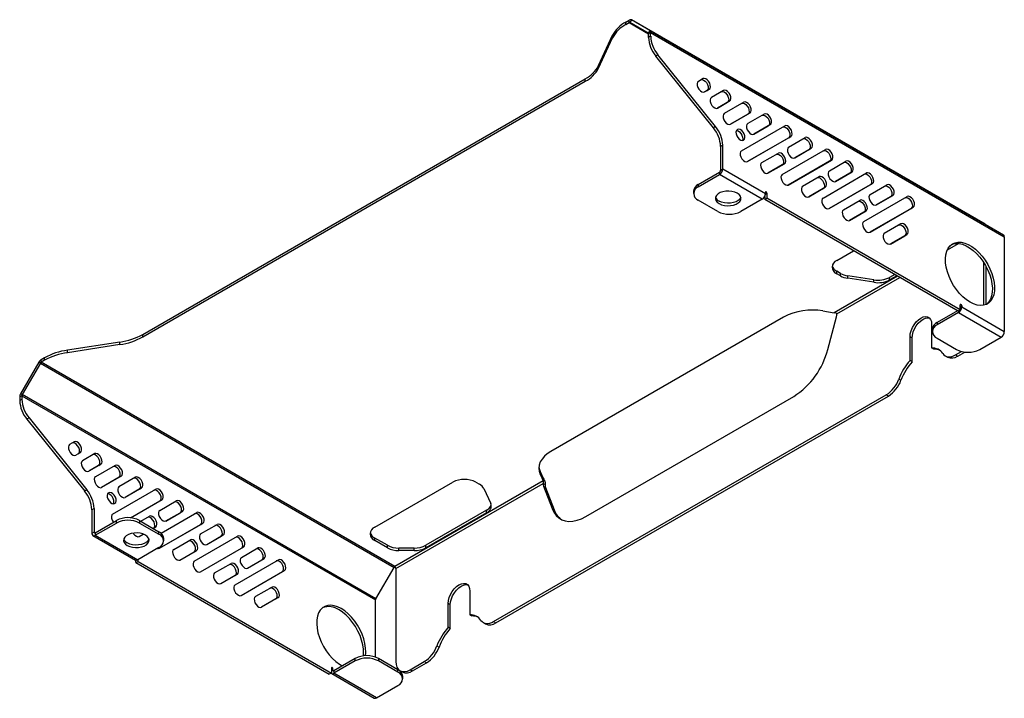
# Model space of a CAD drawing. Header units: millimetres. Extents: x 99 to 996, y 224 to 657.
# Tile 3 of 4: x 755 to 996, y 224 to 391. Entities that reach past the tile are written whole.
import ezdxf

# ---------------------------------------------------------------- set-up
doc = ezdxf.new("R2010")
doc.units = ezdxf.units.MM

msp = doc.modelspace()

# ---------------------------------------------------------------- linework, layer by layer
at = {"color": 7, "linetype": 'Continuous', "lineweight": 25}
for p, q in [((902.99, 389.98), (903.82, 390.46)), ((902.99, 389.36), (902.99, 389.98)), ((902.99, 389.36), (903.82, 389.84)), ((903.82, 389.84), (903.82, 390.46)), ((903.82, 389.84), (908.55, 387.12)), ((904.38, 390.51), (904.01, 389.86)), ((908.47, 387.29), (904.01, 389.86)), ((908.85, 387.94), (904.38, 390.51)), ((991.01, 340.51), (904.38, 390.51)), ((896.31, 379.33), (899.76, 386.74)), ((896.31, 378.71), (899.76, 386.13)), ((899.76, 386.13), (899.76, 386.74)), ((908.85, 387.94), (908.47, 387.29)), ((909.08, 387.42), (908.55, 387.11)), ((908.55, 386.23), (908.55, 387.11)), ((909.08, 386.53), (908.55, 386.23)), ((908.85, 387.94), (995.47, 337.93)), ((909.08, 386.53), (909.08, 387.42)), ((909.08, 387.42), (995.7, 337.42)), ((910.85, 381.98), (910.32, 381.67)), ((924.46, 364.08), (910.32, 381.67)), ((924.99, 364.38), (910.85, 381.98)), ((896.31, 378.71), (896.31, 379.33)), ((784.68, 313.51), (893.08, 376.09)), ((784.68, 312.9), (893.08, 375.48)), ((893.08, 375.48), (893.08, 376.09)), ((921.92, 376.13), (920.78, 375.47)), ((922.27, 372.87), (922.89, 373.22)), ((923.42, 373.53), (922.28, 372.87)), ((922.89, 373.22), (923.42, 373.53)), ((926.92, 373.24), (923.95, 371.52)), ((925.44, 368.92), (927.89, 370.34)), ((928.42, 370.64), (925.45, 368.93)), ((931.92, 370.35), (927.12, 367.58)), ((927.89, 370.34), (928.42, 370.64)), ((928.61, 364.98), (932.89, 367.45)), ((933.42, 367.76), (928.62, 364.98)), ((936.92, 367.47), (932.86, 365.13)), ((932.89, 367.45), (933.42, 367.76)), ((924.99, 364.38), (924.46, 364.08)), ((931.31, 358.46), (941.92, 364.58)), ((938.42, 364.87), (934.36, 362.53)), ((934.36, 362.52), (937.89, 364.56)), ((937.89, 364.56), (938.42, 364.87)), ((930.29, 363.64), (930.36, 363.68)), ((932.81, 355.86), (943.42, 361.98)), ((942.89, 361.68), (943.42, 361.98)), ((926.76, 359.83), (926.23, 359.52)), ((926.23, 353.71), (926.23, 359.52)), ((926.76, 354.02), (926.76, 359.83)), ((931.79, 361.04), (931.86, 361.09)), ((931.79, 361.04), (931.86, 361.09)), ((942.89, 361.68), (932.8, 355.85)), ((942.86, 359.35), (946.92, 361.7)), ((936.31, 355.57), (940.36, 357.91)), ((941.31, 352.68), (951.92, 358.81)), ((947.89, 358.79), (944.35, 356.75)), ((944.36, 356.76), (948.42, 359.1)), ((947.89, 358.79), (948.42, 359.1)), ((941.33, 355.01), (937.8, 352.97)), ((937.81, 352.97), (941.86, 355.31)), ((941.33, 355.01), (941.86, 355.31)), ((952.89, 355.91), (942.8, 350.08)), ((942.81, 350.09), (953.42, 356.21)), ((952.86, 353.58), (956.91, 355.92)), ((952.89, 355.91), (953.42, 356.21)), ((920.75, 350.24), (925.96, 353.25)), ((920.75, 349.63), (925.96, 352.64)), ((925.96, 353.25), (925.96, 352.64)), ((936.39, 346.62), (925.96, 352.64)), ((926.23, 353.71), (926.76, 354.02)), ((926.76, 354.02), (937.19, 348)), ((946.31, 349.8), (950.36, 352.14)), ((951.31, 346.91), (961.91, 353.04)), ((957.88, 353.02), (954.35, 350.98)), ((954.36, 350.98), (958.41, 353.33)), ((957.88, 353.02), (958.41, 353.33)), ((920.75, 350.24), (920.75, 349.63)), ((962.88, 350.13), (952.8, 344.31)), ((952.81, 344.31), (963.41, 350.44)), ((962.86, 347.81), (966.91, 350.15)), ((962.88, 350.13), (963.41, 350.44)), ((919.58, 348.61), (919.58, 348)), ((937.01, 347.32), (937.01, 346.57)), ((937.18, 347.89), (937.54, 348.1)), ((937.19, 348), (937.19, 348.3)), ((937.54, 348.1), (937.54, 346.87)), ((951.33, 349.23), (947.8, 347.2)), ((947.81, 347.2), (951.86, 349.54)), ((951.33, 349.23), (951.86, 349.54)), ((964.36, 345.21), (968.41, 347.55)), ((967.88, 347.25), (968.41, 347.55)), ((925.52, 343.61), (920.75, 346.36)), ((936.39, 346.62), (931.18, 343.61)), ((937.01, 346.57), (937.54, 346.87)), ((984.39, 319.22), (937.01, 346.57)), ((984.92, 319.53), (937.54, 346.87)), ((956.31, 344.03), (960.36, 346.37)), ((961.31, 341.14), (971.91, 347.27)), ((967.88, 347.25), (964.35, 345.21)), ((961.33, 343.46), (957.8, 341.42)), ((957.81, 341.43), (961.86, 343.77)), ((961.33, 343.46), (961.86, 343.77)), ((972.88, 344.36), (962.8, 338.54)), ((962.81, 338.54), (973.41, 344.67)), ((972.88, 344.36), (973.41, 344.67)), ((970.36, 340.6), (966.31, 338.25)), ((991.01, 340.51), (995.47, 337.93)), ((967.8, 335.65), (971.33, 337.69)), ((971.86, 338), (967.81, 335.66)), ((971.33, 337.69), (971.86, 338)), ((981.75, 334.21), (984.48, 335.79)), ((983.31, 335.72), (982.39, 335.19)), ((995.7, 337.42), (995.7, 314.22)), ((954.67, 331.64), (958.77, 334.01)), ((990.71, 320.67), (990.71, 331.02)), ((954.67, 328.37), (954.67, 328.98)), ((955.56, 328.47), (954.67, 328.98)), ((955.56, 327.85), (954.67, 328.37)), ((955.56, 327.85), (955.56, 328.47)), ((968.85, 328.19), (967.61, 327.48)), ((991.24, 320.84), (991.24, 330.12)), ((969.56, 327.78), (954.06, 318.84)), ((954.66, 318.57), (970.09, 327.47)), ((957.36, 327.26), (957.36, 327.87)), ((963.75, 326.88), (957.36, 327.87)), ((963.75, 326.27), (957.36, 327.26)), ((963.75, 326.27), (963.75, 326.88)), ((969.38, 327.88), (967.61, 326.86)), ((967.61, 326.86), (967.61, 327.48)), ((951.27, 319.27), (954.06, 318.84)), ((984.21, 319.32), (979.26, 316.46)), ((984.47, 318.86), (979.26, 315.85)), ((984.92, 319.53), (984.39, 319.22)), ((984.47, 319.27), (984.47, 318.86)), ((984.47, 318.86), (994.9, 312.84)), ((984.92, 319.53), (984.92, 320.75)), ((984.92, 320.34), (985.27, 320.55)), ((984.92, 320.04), (985.27, 320.24)), ((985.27, 320.55), (985.27, 320.24)), ((985.27, 320.24), (995.7, 314.22)), ((941.61, 317.77), (884.64, 284.88)), ((952.46, 309.85), (954.58, 317.81)), ((977.91, 315.99), (977.91, 310.2)), ((979.26, 316.46), (979.26, 315.85)), ((978.09, 314.83), (978.09, 314.22)), ((779.07, 311.64), (766.23, 309.66)), ((779.07, 311.03), (779.07, 311.64)), ((784.68, 312.9), (784.68, 313.51)), ((972.61, 307.14), (972.61, 312.93)), ((973.14, 312.63), (972.61, 312.93)), ((973.14, 306.83), (973.14, 312.63)), ((979.26, 312.59), (984.03, 309.83)), ((989.69, 309.83), (994.9, 312.84)), ((779.07, 311.03), (766.23, 309.04)), ((766.23, 309.04), (766.23, 309.66)), ((978.44, 309.9), (977.91, 310.2)), ((983.74, 308.52), (985.21, 309.36)), ((984.28, 308.21), (986, 309.21)), ((759.23, 306.72), (754.77, 298.99)), ((759.6, 306.5), (755.14, 298.77)), ((759.6, 306.5), (759.23, 306.72)), ((759.6, 306.5), (846.23, 256.49)), ((760.62, 307.79), (759.79, 307.31)), ((759.79, 306.7), (759.79, 307.31)), ((760.62, 307.18), (759.79, 306.7)), ((846.41, 256.69), (759.79, 306.7)), ((760.62, 307.18), (760.62, 307.79)), ((973.14, 306.83), (972.61, 307.14)), ((981.24, 308.27), (981.78, 307.96)), ((983.74, 308.52), (984.28, 308.21)), ((969.86, 302.59), (970.39, 302.28)), ((755.07, 298.51), (754.54, 298.2)), ((754.54, 298.2), (754.54, 297.32)), ((755.07, 297.62), (754.54, 297.32)), ((755.14, 298.77), (754.77, 298.99)), ((755.07, 298.51), (755.07, 297.62)), ((755.07, 298.51), (841.69, 248.51)), ((841.76, 248.77), (755.14, 298.77)), ((870.61, 243.2), (966.78, 298.72)), ((871.14, 242.9), (967.31, 298.42)), ((893.23, 268.95), (944.16, 298.34)), ((967.31, 298.42), (966.78, 298.72)), ((756.83, 293.07), (756.3, 292.76)), ((756.3, 292.76), (770.45, 275.17)), ((756.83, 293.07), (770.98, 275.47)), ((767.91, 287.22), (766.77, 286.56)), ((769.41, 284.62), (768.27, 283.96)), ((768.88, 284.31), (769.41, 284.62)), ((768.88, 284.31), (768.26, 283.95)), ((772.91, 284.33), (769.94, 282.61)), ((773.88, 281.43), (771.43, 280.01)), ((774.41, 281.73), (771.44, 280.02)), ((777.9, 281.44), (773.11, 278.67)), ((773.88, 281.43), (774.41, 281.73)), ((882.05, 279.3), (882.05, 279.92)), ((882.05, 279.92), (882.79, 278.31)), ((778.87, 278.54), (774.6, 276.07)), ((779.4, 278.85), (774.61, 276.07)), ((782.9, 278.56), (778.85, 276.22)), ((778.87, 278.54), (779.4, 278.85)), ((841.53, 266.32), (860.62, 277.35)), ((882.79, 277.69), (846.41, 256.69)), ((866.28, 277.35), (867.18, 276.83)), ((882.05, 279.3), (882.79, 277.69)), ((882.77, 277.5), (883.02, 277.89)), ((882.79, 277.69), (882.79, 278.31)), ((770.98, 275.47), (770.45, 275.17)), ((777.3, 269.55), (787.9, 275.67)), ((783.87, 275.65), (780.34, 273.61)), ((784.4, 275.96), (780.35, 273.62)), ((783.87, 275.65), (784.4, 275.96)), ((846.68, 256.23), (882.73, 277.04)), ((868.21, 275.79), (869.92, 272.1)), ((882.73, 277.04), (883.26, 276.74)), ((882.8, 276.37), (884.93, 270.87)), ((882.8, 276.37), (883.33, 276.07)), ((883.33, 276.07), (885.46, 270.56)), ((776.28, 274.73), (776.35, 274.77)), ((781.68, 268.61), (789.4, 273.07)), ((781.68, 268.61), (788.87, 272.77)), ((788.85, 270.44), (792.9, 272.79)), ((788.87, 272.77), (789.4, 273.07)), ((772.74, 270.92), (772.21, 270.61)), ((772.21, 270.61), (772.21, 264.8)), ((772.74, 270.92), (772.74, 265.11)), ((777.77, 272.13), (777.85, 272.17)), ((777.78, 272.13), (777.85, 272.17)), ((790.35, 267.85), (794.4, 270.19)), ((793.87, 269.88), (794.4, 270.19)), ((868.89, 270.48), (854.02, 261.9)), ((868.89, 269.87), (868.89, 270.48)), ((884.93, 270.87), (885.46, 270.56)), ((773.01, 264.96), (778.22, 267.97)), ((778.22, 267.35), (778.22, 267.97)), ((783.88, 267.97), (783.88, 267.35)), ((783.88, 267.97), (788.65, 265.21)), ((784.22, 267.77), (786.35, 269)), ((789.16, 264.85), (797.9, 269.9)), ((790.34, 267.84), (793.87, 269.88)), ((868.89, 269.87), (854.02, 261.29)), ((773.01, 264.34), (778.22, 267.35)), ((783.88, 267.35), (788.65, 264.6)), ((787.22, 266.04), (787.85, 266.4)), ((787.22, 266.04), (787.32, 266.1)), ((787.32, 266.1), (787.85, 266.4)), ((788.79, 261.17), (798.87, 267)), ((788.8, 261.18), (799.4, 267.3)), ((798.85, 264.67), (802.9, 267.01)), ((798.87, 267), (799.4, 267.3)), ((772.74, 265.11), (772.21, 264.8)), ((772.45, 264.29), (782.88, 258.27)), ((773.01, 264.96), (772.74, 265.11)), ((773.01, 264.96), (773.01, 264.34)), ((773.01, 264.34), (783.44, 258.32)), ((783.79, 264.06), (784.8, 264.64)), ((783.8, 264.06), (784.8, 264.64)), ((788.65, 264.6), (788.65, 265.21)), ((789.82, 262.97), (789.82, 263.58)), ((792.29, 260.89), (796.35, 263.23)), ((797.29, 258), (807.9, 264.13)), ((800.34, 262.07), (803.87, 264.11)), ((800.35, 262.07), (804.4, 264.42)), ((803.87, 264.11), (804.4, 264.42)), ((841.53, 263.06), (841.53, 263.67)), ((844.6, 261.9), (841.53, 263.67)), ((844.6, 261.29), (841.53, 263.06)), ((788.65, 261.33), (783.44, 258.32)), ((793.79, 258.29), (797.85, 260.63)), ((797.32, 260.32), (797.85, 260.63)), ((798.79, 255.4), (809.4, 261.53)), ((798.79, 255.4), (808.87, 261.22)), ((808.85, 258.9), (812.9, 261.24)), ((808.87, 261.22), (809.4, 261.53)), ((844.6, 261.29), (844.6, 261.9)), ((847.43, 260.61), (847.43, 261.22)), ((851.19, 261.22), (847.43, 261.22)), ((851.19, 260.61), (847.43, 260.61)), ((851.19, 260.61), (851.19, 261.22)), ((854.02, 261.29), (854.02, 261.9)), ((783, 257.66), (783, 258.22)), ((783.53, 257.96), (783.53, 258.37)), ((793.79, 258.29), (797.32, 260.32)), ((807.29, 252.23), (817.9, 258.36)), ((810.34, 256.3), (813.87, 258.34)), ((810.35, 256.3), (814.4, 258.64)), ((813.87, 258.34), (814.4, 258.64)), ((783, 257.66), (783.53, 257.96)), ((783, 257.66), (830.37, 230.31)), ((783.53, 257.96), (830.9, 230.61)), ((802.29, 255.12), (806.35, 257.46)), ((808.79, 249.63), (819.4, 255.76)), ((818.87, 255.45), (819.4, 255.76)), ((841.76, 248.77), (846.23, 256.49)), ((846.68, 256.23), (846.68, 233.47)), ((803.78, 252.51), (807.32, 254.55)), ((803.79, 252.52), (807.85, 254.86)), ((807.32, 254.55), (807.85, 254.86)), ((808.78, 249.63), (818.87, 255.45)), ((816.34, 251.68), (812.29, 249.34)), ((817.31, 248.78), (813.78, 246.74)), ((817.84, 249.09), (813.79, 246.75)), ((817.31, 248.78), (817.84, 249.09)), ((841.69, 234.51), (841.69, 248.51)), ((864.78, 250.68), (864.78, 244.89)), ((859.47, 241.83), (859.47, 247.62)), ((860, 247.31), (859.47, 247.62)), ((860, 241.52), (860, 247.31)), ((865.31, 244.58), (864.78, 244.89)), ((860, 241.52), (859.47, 241.83)), ((868.11, 242.96), (868.64, 242.65)), ((870.61, 243.2), (871.14, 242.9)), ((856.73, 237.28), (857.26, 236.97)), ((836.74, 234.19), (831.52, 231.18)), ((836.74, 233.57), (836.74, 234.19)), ((842.39, 234.19), (842.39, 233.57)), ((847.17, 231.43), (842.39, 234.19)), ((830.9, 231.84), (830.9, 230.61)), ((830.9, 231.43), (831.26, 231.64)), ((831.26, 231.33), (831.26, 231.64)), ((836.74, 233.57), (831.52, 230.56)), ((847.17, 230.82), (842.39, 233.57)), ((850.21, 231.43), (853.64, 233.41)), ((850.74, 231.12), (854.17, 233.1)), ((854.17, 233.1), (853.64, 233.41)), ((830.9, 230.61), (830.37, 230.31)), ((831.26, 231.33), (830.9, 231.13)), ((830.96, 230.51), (841.39, 224.49)), ((831.52, 231.18), (831.26, 231.33)), ((831.52, 231.18), (831.52, 230.56)), ((841.95, 224.54), (831.52, 230.56)), ((847.17, 230.82), (847.17, 231.43)), ((847.71, 231.18), (848.24, 230.88)), ((848.34, 229.19), (848.34, 229.8)), ((850.21, 231.43), (850.74, 231.12)), ((841.95, 224.54), (847.17, 227.55))]:
    msp.add_line(p, q, dxfattribs=at)
at = {"color": 7, "linetype": 'Continuous', "lineweight": 25, "flags": 128}
for points in [[(920.78, 375.47), (920.57, 375.24), (920.47, 374.89), (920.51, 374.44), (920.66, 373.97), (920.92, 373.52), (921.26, 373.14), (921.62, 372.9), (921.98, 372.8), (922.28, 372.87)], [(921.39, 375.82), (921.69, 375.89), (922.05, 375.79), (922.41, 375.54), (922.75, 375.17), (923.01, 374.72), (923.16, 374.25), (923.2, 373.8), (923.1, 373.45), (922.89, 373.22)], [(923.42, 373.53), (923.63, 373.75), (923.73, 374.11), (923.69, 374.55), (923.54, 375.03), (923.28, 375.48), (922.94, 375.85), (922.58, 376.1), (922.22, 376.2), (921.92, 376.13)], [(923.95, 371.52), (923.74, 371.3), (923.64, 370.94), (923.68, 370.5), (923.83, 370.02), (924.09, 369.57), (924.43, 369.2), (924.79, 368.95), (925.15, 368.86), (925.45, 368.93)], [(926.39, 372.93), (926.69, 373), (927.05, 372.91), (927.41, 372.66), (927.75, 372.29), (928.01, 371.84), (928.16, 371.36), (928.2, 370.92), (928.1, 370.56), (927.89, 370.34)], [(928.42, 370.64), (928.63, 370.87), (928.73, 371.22), (928.69, 371.67), (928.54, 372.14), (928.28, 372.59), (927.94, 372.97), (927.58, 373.21), (927.22, 373.31), (926.92, 373.24)], [(931.39, 370.05), (931.69, 370.12), (932.05, 370.02), (932.41, 369.77), (932.75, 369.4), (933.01, 368.95), (933.16, 368.47), (933.19, 368.03), (933.1, 367.68), (932.89, 367.45)], [(933.42, 367.76), (933.63, 367.98), (933.73, 368.34), (933.69, 368.78), (933.54, 369.26), (933.28, 369.71), (932.94, 370.08), (932.58, 370.33), (932.22, 370.42), (931.92, 370.35)], [(927.12, 367.58), (926.91, 367.36), (926.81, 367), (926.85, 366.56), (927, 366.08), (927.26, 365.63), (927.6, 365.26), (927.96, 365.01), (928.32, 364.91), (928.62, 364.98)], [(936.39, 367.16), (936.69, 367.23), (937.05, 367.14), (937.41, 366.89), (937.75, 366.51), (938.01, 366.06), (938.16, 365.59), (938.19, 365.15), (938.1, 364.79), (937.89, 364.56)], [(938.42, 364.87), (938.63, 365.1), (938.72, 365.45), (938.69, 365.89), (938.54, 366.37), (938.28, 366.82), (937.94, 367.19), (937.58, 367.44), (937.22, 367.54), (936.92, 367.47)], [(932.86, 365.13), (932.65, 364.9), (932.56, 364.54), (932.59, 364.1), (932.75, 363.63), (933.01, 363.18), (933.34, 362.8), (933.71, 362.55), (934.06, 362.46), (934.36, 362.53)], [(941.39, 364.28), (941.69, 364.35), (942.04, 364.25), (942.41, 364), (942.75, 363.63), (943.01, 363.18), (943.16, 362.7), (943.19, 362.26), (943.1, 361.9), (942.89, 361.68)], [(943.42, 361.98), (943.63, 362.21), (943.72, 362.57), (943.69, 363.01), (943.54, 363.48), (943.28, 363.93), (942.94, 364.31), (942.57, 364.56), (942.22, 364.65), (941.92, 364.58)], [(930.29, 363.64), (930.08, 363.41), (929.98, 363.06), (930.01, 362.61), (930.17, 362.14), (930.43, 361.69), (930.76, 361.32), (931.13, 361.07), (931.49, 360.97), (931.79, 361.04)], [(930.1, 363.45), (930.14, 363.45), (930.49, 363.35), (930.86, 363.1), (931.19, 362.73), (931.45, 362.28), (931.61, 361.8), (931.64, 361.36), (931.55, 361.01), (931.53, 360.97)], [(931.86, 361.09), (932.08, 361.31), (932.17, 361.67), (932.14, 362.11), (931.98, 362.59), (931.72, 363.04), (931.39, 363.41), (931.02, 363.66), (930.67, 363.75), (930.36, 363.68)], [(948.42, 359.1), (948.63, 359.32), (948.72, 359.68), (948.69, 360.12), (948.54, 360.6), (948.27, 361.05), (947.94, 361.42), (947.57, 361.67), (947.22, 361.77), (946.92, 361.7)], [(942.86, 359.35), (942.65, 359.13), (942.56, 358.77), (942.59, 358.33), (942.74, 357.85), (943, 357.4), (943.34, 357.03), (943.71, 356.78), (944.06, 356.69), (944.36, 356.76)], [(946.39, 361.39), (946.69, 361.46), (947.04, 361.36), (947.41, 361.11), (947.74, 360.74), (948, 360.29), (948.16, 359.82), (948.19, 359.37), (948.1, 359.02), (947.89, 358.79)], [(931.31, 358.46), (931.1, 358.23), (931, 357.87), (931.04, 357.43), (931.19, 356.96), (931.45, 356.51), (931.79, 356.13), (932.15, 355.88), (932.51, 355.79), (932.81, 355.86)], [(939.83, 357.61), (940.13, 357.67), (940.49, 357.58), (940.86, 357.33), (941.19, 356.96), (941.45, 356.51), (941.61, 356.03), (941.64, 355.59), (941.54, 355.23), (941.33, 355.01)], [(941.86, 355.31), (942.07, 355.54), (942.17, 355.9), (942.14, 356.34), (941.98, 356.81), (941.72, 357.26), (941.39, 357.64), (941.02, 357.89), (940.66, 357.98), (940.36, 357.91)], [(951.39, 358.5), (951.69, 358.57), (952.04, 358.48), (952.41, 358.23), (952.74, 357.86), (953, 357.41), (953.16, 356.93), (953.19, 356.49), (953.1, 356.13), (952.89, 355.91)], [(953.42, 356.21), (953.63, 356.44), (953.72, 356.79), (953.69, 357.24), (953.53, 357.71), (953.27, 358.16), (952.94, 358.54), (952.57, 358.78), (952.22, 358.88), (951.92, 358.81)], [(936.31, 355.57), (936.1, 355.34), (936, 354.99), (936.04, 354.55), (936.19, 354.07), (936.45, 353.62), (936.79, 353.25), (937.15, 353), (937.51, 352.9), (937.81, 352.97)], [(956.38, 355.62), (956.69, 355.69), (957.04, 355.59), (957.41, 355.34), (957.74, 354.97), (958, 354.52), (958.16, 354.04), (958.19, 353.6), (958.1, 353.25), (957.88, 353.02)], [(958.41, 353.33), (958.63, 353.55), (958.72, 353.91), (958.69, 354.35), (958.53, 354.83), (958.27, 355.28), (957.94, 355.65), (957.57, 355.9), (957.22, 355.99), (956.91, 355.92)], [(941.31, 352.68), (941.1, 352.46), (941, 352.1), (941.03, 351.66), (941.19, 351.18), (941.45, 350.73), (941.78, 350.36), (942.15, 350.11), (942.51, 350.02), (942.81, 350.09)], [(951.86, 349.54), (952.07, 349.77), (952.17, 350.12), (952.14, 350.57), (951.98, 351.04), (951.72, 351.49), (951.39, 351.86), (951.02, 352.11), (950.66, 352.21), (950.36, 352.14)], [(952.86, 353.58), (952.65, 353.36), (952.55, 353), (952.59, 352.56), (952.74, 352.08), (953, 351.63), (953.34, 351.26), (953.7, 351.01), (954.06, 350.91), (954.36, 350.98)], [(961.38, 352.73), (961.69, 352.8), (962.04, 352.71), (962.41, 352.46), (962.74, 352.08), (963, 351.63), (963.16, 351.16), (963.19, 350.72), (963.1, 350.36), (962.88, 350.13)], [(963.41, 350.44), (963.63, 350.67), (963.72, 351.02), (963.69, 351.46), (963.53, 351.94), (963.27, 352.39), (962.94, 352.76), (962.57, 353.01), (962.22, 353.11), (961.91, 353.04)], [(946.31, 349.8), (946.1, 349.57), (946, 349.22), (946.03, 348.77), (946.19, 348.3), (946.45, 347.85), (946.78, 347.47), (947.15, 347.23), (947.51, 347.13), (947.81, 347.2)], [(949.83, 351.83), (950.13, 351.9), (950.49, 351.81), (950.86, 351.56), (951.19, 351.19), (951.45, 350.73), (951.61, 350.26), (951.64, 349.82), (951.54, 349.46), (951.33, 349.23)], [(966.38, 349.85), (966.68, 349.92), (967.04, 349.82), (967.41, 349.57), (967.74, 349.2), (968, 348.75), (968.16, 348.27), (968.19, 347.83), (968.09, 347.47), (967.88, 347.25)], [(968.41, 347.55), (968.62, 347.78), (968.72, 348.14), (968.69, 348.58), (968.53, 349.05), (968.27, 349.5), (967.94, 349.88), (967.57, 350.13), (967.22, 350.22), (966.91, 350.15)], [(930.27, 348.09), (929.68, 348.36), (928.99, 348.53), (928.25, 348.61), (927.5, 348.59), (926.78, 348.46), (926.14, 348.23), (925.6, 347.92), (925.21, 347.55), (924.99, 347.14), (924.94, 346.7), (925.08, 346.28), (925.39, 345.88), (925.85, 345.54), (926.45, 345.27), (927.13, 345.09), (927.87, 345.01), (928.63, 345.04), (929.34, 345.17), (929.99, 345.39), (930.52, 345.7), (930.91, 346.07), (931.14, 346.49), (931.18, 346.92), (931.05, 347.35), (930.74, 347.75), (930.27, 348.09)], [(937.54, 348.1), (937.53, 348.19), (937.49, 348.27), (937.43, 348.35), (937.36, 348.41), (937.3, 348.43), (937.24, 348.42), (937.2, 348.37), (937.19, 348.3)], [(962.86, 347.81), (962.65, 347.58), (962.55, 347.23), (962.59, 346.79), (962.74, 346.31), (963, 345.86), (963.34, 345.49), (963.7, 345.24), (964.06, 345.14), (964.36, 345.21)], [(973.41, 344.67), (973.62, 344.89), (973.72, 345.25), (973.69, 345.69), (973.53, 346.17), (973.27, 346.62), (972.94, 346.99), (972.57, 347.24), (972.21, 347.34), (971.91, 347.27)], [(931.14, 347.12), (931.14, 347.1), (930.91, 346.68), (930.52, 346.31), (929.99, 346), (929.34, 345.78), (928.63, 345.65), (927.87, 345.62), (927.13, 345.7), (926.45, 345.88), (925.85, 346.15)], [(951.31, 346.91), (951.1, 346.69), (951, 346.33), (951.03, 345.89), (951.19, 345.41), (951.45, 344.96), (951.78, 344.59), (952.15, 344.34), (952.51, 344.24), (952.81, 344.31)], [(959.83, 346.06), (960.13, 346.13), (960.49, 346.04), (960.85, 345.79), (961.19, 345.41), (961.45, 344.96), (961.6, 344.49), (961.64, 344.05), (961.54, 343.69), (961.33, 343.46)], [(961.86, 343.77), (962.07, 344), (962.17, 344.35), (962.13, 344.79), (961.98, 345.27), (961.72, 345.72), (961.38, 346.09), (961.02, 346.34), (960.66, 346.44), (960.36, 346.37)], [(971.38, 346.96), (971.68, 347.03), (972.04, 346.93), (972.41, 346.68), (972.74, 346.31), (973, 345.86), (973.16, 345.39), (973.19, 344.94), (973.09, 344.59), (972.88, 344.36)], [(956.31, 344.03), (956.1, 343.8), (956, 343.44), (956.03, 343), (956.19, 342.53), (956.45, 342.08), (956.78, 341.7), (957.15, 341.45), (957.5, 341.36), (957.81, 341.43)], [(961.31, 341.14), (961.09, 340.91), (961, 340.56), (961.03, 340.12), (961.19, 339.64), (961.45, 339.19), (961.78, 338.82), (962.15, 338.57), (962.5, 338.47), (962.81, 338.54)], [(969.83, 340.29), (970.13, 340.36), (970.49, 340.26), (970.85, 340.01), (971.19, 339.64), (971.45, 339.19), (971.6, 338.72), (971.63, 338.27), (971.54, 337.92), (971.33, 337.69)], [(971.86, 338), (972.07, 338.22), (972.17, 338.58), (972.13, 339.02), (971.98, 339.5), (971.72, 339.95), (971.38, 340.32), (971.02, 340.57), (970.66, 340.66), (970.36, 340.6)], [(966.31, 338.25), (966.09, 338.03), (966, 337.67), (966.03, 337.23), (966.19, 336.75), (966.45, 336.3), (966.78, 335.93), (967.15, 335.68), (967.5, 335.59), (967.81, 335.66)], [(987.3, 321.41), (986.43, 321.99), (985.57, 322.71), (984.75, 323.54), (983.99, 324.48), (983.29, 325.5), (982.68, 326.58), (982.17, 327.7), (981.77, 328.83), (981.49, 329.96), (981.33, 331.04), (981.3, 332.08), (981.39, 333.03), (981.61, 333.88), (981.96, 334.61), (982.41, 335.21), (982.98, 335.67), (983.63, 335.97), (984.36, 336.1), (985.16, 336.08), (986, 335.88), (986.86, 335.53), (987.74, 335.02), (988.61, 334.37), (989.45, 333.6), (990.24, 332.71), (990.98, 331.73), (991.63, 330.67), (992.19, 329.57), (992.65, 328.44), (992.99, 327.31), (993.21, 326.2), (993.31, 325.14), (993.28, 324.15), (993.12, 323.24), (992.83, 322.45), (992.43, 321.78), (991.92, 321.25), (991.31, 320.87), (990.62, 320.65), (989.85, 320.6), (989.03, 320.71), (988.18, 320.98), (987.3, 321.41)], [(982.8, 335.55), (983.1, 335.66), (983.83, 335.8), (984.63, 335.77), (985.47, 335.58), (986.33, 335.22), (987.21, 334.72), (988.08, 334.07), (988.92, 333.29), (989.71, 332.4), (990.45, 331.42), (991.1, 330.37), (991.66, 329.26), (992.12, 328.14), (992.46, 327.01), (992.68, 325.9), (992.78, 324.83), (992.75, 323.84), (992.59, 322.94), (992.3, 322.14), (991.9, 321.47), (991.39, 320.94), (991.28, 320.85)], [(985.27, 320.55), (985.26, 320.63), (985.22, 320.72), (985.16, 320.8), (985.09, 320.85), (985.03, 320.88), (984.97, 320.86), (984.93, 320.82), (984.92, 320.75)], [(972.61, 312.93), (972.68, 313.65), (972.87, 314.41), (973.19, 315.18), (973.61, 315.9), (974.11, 316.56), (974.67, 317.11), (975.26, 317.53), (975.85, 317.79), (976.41, 317.89), (976.92, 317.81), (977.33, 317.57), (977.65, 317.17), (977.85, 316.64), (977.91, 315.99)], [(973.14, 312.63), (973.21, 313.35), (973.4, 314.11), (973.72, 314.87), (974.14, 315.6), (974.64, 316.25), (975.2, 316.8), (975.79, 317.22), (976.38, 317.48), (976.94, 317.58), (977.38, 317.53)], [(980.66, 308.82), (980.92, 308.52), (981.22, 308.28), (981.57, 308.12), (981.96, 308.04), (982.38, 308.04), (982.82, 308.12), (983.28, 308.28), (983.74, 308.52)], [(769.41, 284.62), (769.62, 284.84), (769.71, 285.2), (769.68, 285.64), (769.53, 286.12), (769.26, 286.57), (768.93, 286.94), (768.56, 287.19), (768.21, 287.29), (767.91, 287.22)], [(766.77, 286.56), (766.56, 286.33), (766.46, 285.98), (766.49, 285.53), (766.65, 285.06), (766.91, 284.61), (767.24, 284.23), (767.61, 283.98), (767.97, 283.89), (768.27, 283.96)], [(768.88, 284.31), (769.09, 284.54), (769.18, 284.89), (769.15, 285.34), (768.99, 285.81), (768.73, 286.26), (768.4, 286.63), (768.03, 286.88), (767.68, 286.98), (767.38, 286.91)], [(884.64, 284.88), (883.77, 284.31), (883.05, 283.69), (882.47, 283.01), (882.05, 282.29), (881.79, 281.55), (881.71, 280.8), (881.79, 280.05), (882.05, 279.3)], [(769.94, 282.61), (769.73, 282.39), (769.63, 282.03), (769.66, 281.59), (769.82, 281.11), (770.08, 280.66), (770.41, 280.29), (770.78, 280.04), (771.13, 279.95), (771.44, 280.02)], [(773.88, 281.43), (774.09, 281.65), (774.18, 282.01), (774.15, 282.45), (773.99, 282.93), (773.73, 283.38), (773.4, 283.75), (773.03, 284), (772.68, 284.09), (772.38, 284.02)], [(774.41, 281.73), (774.62, 281.96), (774.71, 282.31), (774.68, 282.76), (774.52, 283.23), (774.26, 283.68), (773.93, 284.05), (773.56, 284.3), (773.21, 284.4), (772.91, 284.33)], [(778.87, 278.54), (779.09, 278.77), (779.18, 279.12), (779.15, 279.56), (778.99, 280.04), (778.73, 280.49), (778.4, 280.86), (778.03, 281.11), (777.68, 281.21), (777.37, 281.14)], [(779.4, 278.85), (779.62, 279.07), (779.71, 279.43), (779.68, 279.87), (779.52, 280.35), (779.26, 280.8), (778.93, 281.17), (778.56, 281.42), (778.21, 281.51), (777.9, 281.44)], [(881.72, 281.1), (881.79, 280.66), (882.05, 279.92)], [(773.11, 278.67), (772.89, 278.45), (772.8, 278.09), (772.83, 277.65), (772.99, 277.17), (773.25, 276.72), (773.58, 276.35), (773.95, 276.1), (774.3, 276), (774.61, 276.07)], [(783.87, 275.65), (784.08, 275.88), (784.18, 276.24), (784.15, 276.68), (783.99, 277.15), (783.73, 277.6), (783.4, 277.98), (783.03, 278.23), (782.68, 278.32), (782.37, 278.25)], [(784.4, 275.96), (784.62, 276.19), (784.71, 276.54), (784.68, 276.98), (784.52, 277.46), (784.26, 277.91), (783.93, 278.28), (783.56, 278.53), (783.21, 278.63), (782.9, 278.56)], [(778.85, 276.22), (778.64, 275.99), (778.54, 275.63), (778.58, 275.19), (778.73, 274.72), (778.99, 274.27), (779.33, 273.89), (779.69, 273.64), (780.05, 273.55), (780.35, 273.62)], [(788.87, 272.77), (789.08, 272.99), (789.18, 273.35), (789.15, 273.79), (788.99, 274.27), (788.73, 274.72), (788.4, 275.09), (788.03, 275.34), (787.67, 275.43), (787.37, 275.37)], [(789.4, 273.07), (789.61, 273.3), (789.71, 273.66), (789.68, 274.1), (789.52, 274.57), (789.26, 275.02), (788.93, 275.4), (788.56, 275.65), (788.21, 275.74), (787.9, 275.67)], [(776.28, 274.73), (776.06, 274.5), (775.97, 274.15), (776, 273.7), (776.16, 273.23), (776.42, 272.78), (776.75, 272.41), (777.12, 272.16), (777.47, 272.06), (777.78, 272.13)], [(777.51, 272.06), (777.53, 272.1), (777.63, 272.45), (777.59, 272.89), (777.44, 273.37), (777.18, 273.82), (776.84, 274.19), (776.48, 274.44), (776.12, 274.54), (776.08, 274.54)], [(777.85, 272.17), (778.06, 272.4), (778.16, 272.76), (778.13, 273.2), (777.97, 273.67), (777.71, 274.13), (777.38, 274.5), (777.01, 274.75), (776.65, 274.84), (776.35, 274.77)], [(793.87, 269.88), (794.08, 270.11), (794.18, 270.46), (794.15, 270.91), (793.99, 271.38), (793.73, 271.83), (793.4, 272.2), (793.03, 272.45), (792.67, 272.55), (792.37, 272.48)], [(794.4, 270.19), (794.61, 270.41), (794.71, 270.77), (794.68, 271.21), (794.52, 271.69), (794.26, 272.14), (793.93, 272.51), (793.56, 272.76), (793.2, 272.86), (792.9, 272.79)], [(788.85, 270.44), (788.64, 270.22), (788.54, 269.86), (788.57, 269.42), (788.73, 268.94), (788.99, 268.49), (789.32, 268.12), (789.69, 267.87), (790.05, 267.78), (790.35, 267.85)], [(884.93, 270.87), (885.36, 269.97), (885.9, 269.21), (886.56, 268.61), (887.32, 268.15), (888.16, 267.86), (889.08, 267.74), (890.06, 267.8), (891.09, 268.01), (892.15, 268.4), (893.23, 268.95)], [(777.3, 269.55), (777.09, 269.32), (776.99, 268.96), (777.02, 268.52), (777.18, 268.05), (777.44, 267.6), (777.48, 267.54)], [(787.32, 266.1), (787.53, 266.32), (787.63, 266.68), (787.59, 267.12), (787.44, 267.6), (787.18, 268.05), (786.84, 268.42), (786.48, 268.67), (786.12, 268.76), (785.82, 268.69)], [(787.85, 266.4), (788.06, 266.63), (788.16, 266.99), (788.12, 267.43), (787.97, 267.9), (787.71, 268.35), (787.37, 268.73), (787.01, 268.98), (786.65, 269.07), (786.35, 269)], [(798.87, 267), (799.08, 267.22), (799.18, 267.58), (799.15, 268.02), (798.99, 268.5), (798.73, 268.95), (798.4, 269.32), (798.03, 269.57), (797.67, 269.66), (797.37, 269.59)], [(799.4, 267.3), (799.61, 267.53), (799.71, 267.88), (799.68, 268.33), (799.52, 268.8), (799.26, 269.25), (798.93, 269.62), (798.56, 269.87), (798.2, 269.97), (797.9, 269.9)], [(803.87, 264.11), (804.08, 264.34), (804.18, 264.69), (804.15, 265.13), (803.99, 265.61), (803.73, 266.06), (803.4, 266.43), (803.03, 266.68), (802.67, 266.78), (802.37, 266.71)], [(804.4, 264.42), (804.61, 264.64), (804.71, 265), (804.68, 265.44), (804.52, 265.92), (804.26, 266.37), (803.93, 266.74), (803.56, 266.99), (803.2, 267.08), (802.9, 267.01)], [(785.32, 264.41), (784.72, 264.67), (784.04, 264.85), (783.29, 264.93), (782.54, 264.9), (781.82, 264.78), (781.18, 264.55), (780.65, 264.24), (780.26, 263.87), (780.03, 263.46), (779.99, 263.02), (780.12, 262.59), (780.43, 262.2), (780.9, 261.85), (781.49, 261.59), (782.18, 261.41), (782.92, 261.33), (783.67, 261.36), (784.39, 261.48), (785.03, 261.71), (785.57, 262.02), (785.96, 262.39), (786.18, 262.8), (786.22, 263.24), (786.09, 263.67), (785.78, 264.06), (785.32, 264.41)], [(786.19, 263.44), (786.18, 263.42), (785.96, 263), (785.57, 262.63), (785.03, 262.32), (784.39, 262.1), (783.67, 261.97), (782.92, 261.94), (782.18, 262.02), (781.49, 262.2), (780.9, 262.47)], [(782.33, 264.88), (782.44, 264.71), (782.77, 264.34), (783.14, 264.09), (783.49, 263.99), (783.8, 264.06)], [(797.32, 260.32), (797.53, 260.55), (797.62, 260.91), (797.59, 261.35), (797.44, 261.82), (797.18, 262.28), (796.84, 262.65), (796.47, 262.9), (796.12, 262.99), (795.82, 262.92)], [(797.85, 260.63), (798.06, 260.86), (798.15, 261.21), (798.12, 261.66), (797.97, 262.13), (797.71, 262.58), (797.37, 262.95), (797.01, 263.2), (796.65, 263.3), (796.35, 263.23)], [(798.85, 264.67), (798.64, 264.45), (798.54, 264.09), (798.57, 263.65), (798.73, 263.17), (798.99, 262.72), (799.32, 262.35), (799.69, 262.1), (800.05, 262), (800.35, 262.07)], [(808.87, 261.22), (809.08, 261.45), (809.18, 261.81), (809.14, 262.25), (808.99, 262.72), (808.73, 263.17), (808.39, 263.55), (808.03, 263.8), (807.67, 263.89), (807.37, 263.82)], [(809.4, 261.53), (809.61, 261.76), (809.71, 262.11), (809.67, 262.55), (809.52, 263.03), (809.26, 263.48), (808.92, 263.85), (808.56, 264.1), (808.2, 264.2), (807.9, 264.13)], [(788.31, 261.14), (788.49, 261.11), (788.8, 261.18)], [(792.29, 260.89), (792.08, 260.66), (791.99, 260.31), (792.02, 259.86), (792.18, 259.39), (792.44, 258.94), (792.77, 258.56), (793.14, 258.32), (793.49, 258.22), (793.79, 258.29)], [(813.87, 258.34), (814.08, 258.56), (814.18, 258.92), (814.14, 259.36), (813.99, 259.84), (813.73, 260.29), (813.39, 260.66), (813.03, 260.91), (812.67, 261), (812.37, 260.94)], [(814.4, 258.64), (814.61, 258.87), (814.71, 259.23), (814.67, 259.67), (814.52, 260.14), (814.26, 260.59), (813.92, 260.97), (813.56, 261.22), (813.2, 261.31), (812.9, 261.24)], [(808.85, 258.9), (808.63, 258.67), (808.54, 258.32), (808.57, 257.88), (808.73, 257.4), (808.99, 256.95), (809.32, 256.58), (809.69, 256.33), (810.04, 256.23), (810.35, 256.3)], [(818.87, 255.45), (819.08, 255.68), (819.18, 256.03), (819.14, 256.48), (818.99, 256.95), (818.73, 257.4), (818.39, 257.77), (818.03, 258.02), (817.67, 258.12), (817.37, 258.05)], [(819.4, 255.76), (819.61, 255.98), (819.71, 256.34), (819.67, 256.78), (819.52, 257.26), (819.26, 257.71), (818.92, 258.08), (818.56, 258.33), (818.2, 258.43), (817.9, 258.36)], [(797.29, 258), (797.08, 257.78), (796.99, 257.42), (797.02, 256.98), (797.17, 256.5), (797.44, 256.05), (797.77, 255.68), (798.14, 255.43), (798.49, 255.33), (798.79, 255.4)], [(807.32, 254.55), (807.53, 254.78), (807.62, 255.13), (807.59, 255.58), (807.43, 256.05), (807.17, 256.5), (806.84, 256.88), (806.47, 257.13), (806.12, 257.22), (805.82, 257.15)], [(807.85, 254.86), (808.06, 255.09), (808.15, 255.44), (808.12, 255.88), (807.97, 256.36), (807.7, 256.81), (807.37, 257.18), (807, 257.43), (806.65, 257.53), (806.35, 257.46)], [(802.29, 255.12), (802.08, 254.89), (801.99, 254.53), (802.02, 254.09), (802.17, 253.62), (802.43, 253.17), (802.77, 252.79), (803.14, 252.54), (803.49, 252.45), (803.79, 252.52)], [(807.29, 252.23), (807.08, 252), (806.99, 251.65), (807.02, 251.21), (807.17, 250.73), (807.43, 250.28), (807.77, 249.91), (808.13, 249.66), (808.49, 249.56), (808.79, 249.63)], [(817.31, 248.78), (817.53, 249.01), (817.62, 249.36), (817.59, 249.81), (817.43, 250.28), (817.17, 250.73), (816.84, 251.1), (816.47, 251.35), (816.12, 251.45), (815.81, 251.38)], [(817.84, 249.09), (818.06, 249.31), (818.15, 249.67), (818.12, 250.11), (817.96, 250.59), (817.7, 251.04), (817.37, 251.41), (817, 251.66), (816.65, 251.75), (816.34, 251.68)], [(859.47, 247.62), (859.54, 248.34), (859.74, 249.1), (860.05, 249.86), (860.47, 250.59), (860.97, 251.25), (861.53, 251.8), (862.12, 252.21), (862.71, 252.48), (863.28, 252.57), (863.78, 252.5), (864.2, 252.26), (864.51, 251.86), (864.71, 251.32), (864.78, 250.68)], [(860, 247.31), (860.07, 248.03), (860.27, 248.79), (860.58, 249.56), (861, 250.28), (861.5, 250.94), (862.06, 251.49), (862.65, 251.91), (863.25, 252.17), (863.81, 252.27), (864.25, 252.21)], [(812.29, 249.34), (812.08, 249.12), (811.98, 248.76), (812.02, 248.32), (812.17, 247.84), (812.43, 247.39), (812.77, 247.02), (813.13, 246.77), (813.49, 246.68), (813.79, 246.75)], [(833.29, 246.38), (832.41, 246.82), (831.56, 247.09), (830.74, 247.2), (829.97, 247.15), (829.28, 246.93), (828.67, 246.55), (828.16, 246.02), (827.76, 245.35), (827.47, 244.56), (827.32, 243.65), (827.28, 242.66), (827.38, 241.6), (827.6, 240.49), (827.94, 239.36), (828.4, 238.23), (828.96, 237.12), (829.62, 236.07), (830.35, 235.09), (831.14, 234.2), (831.98, 233.42), (832.85, 232.78), (833.56, 232.35)], [(838.72, 234.81), (838.77, 235.42), (838.73, 236.45), (838.57, 237.54), (838.29, 238.66), (837.89, 239.79), (837.38, 240.91), (836.77, 241.99), (836.08, 243.01), (835.31, 243.95), (834.49, 244.78), (833.63, 245.5), (832.76, 246.08)], [(839.21, 234.85), (839.3, 235.72), (839.26, 236.75), (839.1, 237.84), (838.82, 238.97), (838.42, 240.1), (837.91, 241.22), (837.3, 242.3), (836.61, 243.32), (835.84, 244.26), (835.02, 245.09), (834.16, 245.81), (833.29, 246.38)], [(867.52, 243.51), (867.78, 243.2), (868.08, 242.97), (868.43, 242.81), (868.82, 242.73), (869.24, 242.73), (869.68, 242.81), (870.14, 242.97), (870.61, 243.2)], [(831.26, 231.64), (831.24, 231.72), (831.2, 231.81), (831.15, 231.89), (831.08, 231.94), (831.01, 231.97), (830.95, 231.95), (830.92, 231.91), (830.9, 231.84)], [(846.68, 233.47), (846.75, 232.71), (846.95, 232.06), (847.27, 231.55), (847.71, 231.18), (848.25, 230.98), (848.86, 230.96), (849.52, 231.11), (850.21, 231.43)]]:
    msp.add_lwpolyline(points, dxfattribs=at)
at = {"color": 7, "linetype": 'Continuous', "lineweight": 25}
for centre, radius, start, end in [((906.55, 383.18), 7.67, 117.6449, 152.3489), ((906.55, 382.57), 7.67, 117.6449, 152.3489), ((904.15, 390), 0.566, 65.686, 125.6182), ((903.93, 389.69), 0.189, 65.686, 125.6182), ((908.36, 387.13), 0.189, 354.3796, 54.302), ((916.22, 386.58), 7.67, 182.6393, 219.7721), ((908.52, 387.48), 0.566, 354.3796, 54.302), ((916.75, 386.89), 7.67, 182.6393, 219.7721), ((889.52, 382.88), 7.67, 297.6449, 332.3489), ((889.52, 382.27), 7.67, 297.6449, 332.3489), ((919.09, 359.47), 7.67, 2.6393, 39.7721), ((918.56, 359.17), 7.67, 2.6393, 39.7721), ((925.03, 354.1), 1.73, 302.6055, 357.3945), ((925.65, 353.74), 0.576, 302.6055, 357.3945), ((921.58, 348.41), 2.01, 114.3747, 174.3052), ((921.37, 348), 1.75, 110.7834, 249.2166), ((935.46, 348.08), 1.73, 302.6055, 357.3945), ((926.61, 347.7), 1.73, 199.7896, 244.0185), ((928.35, 349.07), 6.15, 242.6097, 297.3903), ((995.14, 337.47), 0.566, 354.3796, 54.302), ((955.29, 330), 1.75, 110.7834, 249.2166), ((955.59, 330.92), 2.14, 196.5418, 244.6186), ((958.08, 333.03), 5.21, 241.1112, 262.0227), ((958.08, 332.41), 5.21, 241.1112, 262.0227), ((964.79, 332.93), 6.14, 260.2289, 297.3572), ((964.79, 332.32), 6.14, 260.2289, 297.3572), ((948.67, 304.14), 15.35, 80.2289, 117.3572), ((952.43, 318.42), 2.23, 344.2285, 3.9586), ((983.54, 320.32), 1.73, 302.6055, 357.3945), ((980.09, 314.63), 2.01, 114.3747, 174.3052), ((979.88, 314.22), 1.75, 110.7834, 249.2166), ((993.97, 314.3), 1.73, 302.6055, 357.3945), ((776.82, 327.76), 16.27, 277.9773, 298.8888), ((776.82, 327.15), 16.27, 277.9773, 298.8888), ((768.49, 293.54), 16.27, 97.9773, 118.8888), ((768.49, 292.93), 16.27, 97.9773, 118.8888), ((933.62, 314.7), 19.46, 302.7958, 345.5778), ((978.09, 307.12), 3.08, 33.462, 93.2302), ((978.58, 306.61), 3.29, 66.5303, 92.446), ((986.86, 315.29), 6.15, 242.6097, 297.3903), ((760.65, 305.93), 1.62, 121.9547, 151.1444), ((760.08, 306.24), 0.541, 121.9547, 151.1444), ((983.75, 297.31), 14.86, 138.58, 159.1832), ((984.28, 297), 14.86, 138.58, 159.1832), ((982.81, 310.26), 2.52, 245.7795, 305.531), ((962.63, 305.2), 7.69, 302.6638, 340.1998), ((963.16, 304.89), 7.69, 302.6638, 340.1998), ((756.16, 298.15), 1.62, 148.8563, 178.0435), ((762.2, 297.67), 7.67, 182.6393, 219.7721), ((755.61, 298.49), 0.541, 148.8563, 178.0435), ((762.73, 297.98), 7.67, 182.6393, 219.7721), ((863.45, 271.89), 6.15, 62.6097, 117.3903), ((764.55, 270.26), 7.67, 2.6393, 39.7721), ((765.08, 270.56), 7.67, 2.6393, 39.7721), ((866.04, 274.65), 2.45, 27.6511, 62.3551), ((884.26, 276.88), 1.54, 174.0318, 199.3699), ((884.79, 276.58), 1.54, 174.0318, 199.3699), ((868.27, 271.52), 1.76, 290.7421, 19.461), ((867.89, 272.49), 2.24, 296.4912, 342.3485), ((890.06, 272.17), 4.88, 199.3117, 234.8581), ((781.05, 262.51), 6.15, 62.6097, 117.3903), ((781.05, 261.89), 6.15, 62.6097, 117.3903), ((842.15, 264.69), 1.75, 110.7834, 249.2166), ((772.7, 264.72), 0.491, 170.786, 309.2033), ((772.91, 265.08), 0.164, 170.786, 309.2033), ((781.65, 264.02), 1.73, 199.7896, 244.0185), ((787.82, 263.38), 2.01, 5.6948, 65.6253), ((788.03, 262.97), 1.75, 290.7834, 69.2166), ((842.45, 265.61), 2.14, 196.5418, 244.6186), ((847.31, 266.99), 5.77, 241.9598, 271.1441), ((847.31, 266.38), 5.77, 241.9598, 271.1441), ((851.3, 266.99), 5.77, 268.8559, 298.0402), ((851.3, 266.38), 5.77, 268.8559, 298.0402), ((783.11, 258.78), 0.566, 245.6929, 305.6176), ((846.7, 256.23), 0.541, 121.9547, 151.1444), ((846.1, 256.21), 0.576, 2.6055, 57.3945), ((842.23, 248.49), 0.541, 148.8563, 178.0435), ((830.22, 242.47), 4.41, 54.9345, 109.0447), ((864.95, 241.81), 3.08, 33.462, 93.2302), ((865.45, 241.3), 3.29, 66.5303, 92.446), ((870.62, 232), 14.86, 138.58, 159.1832), ((871.15, 231.69), 14.86, 138.58, 159.1832), ((869.67, 244.95), 2.52, 245.7795, 305.531), ((849.49, 239.88), 7.69, 302.6638, 340.1998), ((850.02, 239.58), 7.69, 302.6638, 340.1998), ((839.56, 228.73), 6.15, 62.6097, 117.3903), ((839.56, 228.12), 6.15, 62.6097, 117.3903), ((831.21, 230.97), 0.516, 227.7948, 307.636), ((831.42, 231.3), 0.164, 170.786, 309.2033), ((846.34, 229.6), 2.01, 5.6948, 65.6253), ((846.55, 229.19), 1.75, 290.7834, 69.2166), ((849.28, 233.17), 2.51, 245.6929, 305.6176), ((841.62, 225), 0.566, 245.6929, 305.6176)]:
    msp.add_arc(centre, radius, start, end, dxfattribs=at)
for points in [[(954.34, 318.81), (954.25, 318.83), (954.16, 318.84), (954.06, 318.84)], [(882.79, 277.69), (882.79, 277.64), (882.78, 277.57), (882.77, 277.5)], [(882.79, 278.31), (882.87, 278.2), (882.96, 278.06), (883.02, 277.89)]]:
    msp.add_open_spline(points, degree=3, dxfattribs=at)
for points, knots in [([(954.66, 318.57), (954.64, 318.62), (954.6, 318.68), (954.48, 318.77), (954.41, 318.8), (954.34, 318.81)], [0, 0, 0, 0, 0.5, 0.5, 1, 1, 1, 1]), ([(882.77, 277.5), (882.77, 277.41), (882.76, 277.32), (882.75, 277.16), (882.73, 277.09), (882.73, 277.04)], [0, 0, 0, 0, 0.5, 0.5, 1, 1, 1, 1]), ([(883.02, 277.89), (883.03, 277.87), (883.05, 277.82), (883.08, 277.75), (883.11, 277.68), (883.13, 277.61), (883.15, 277.54), (883.17, 277.47), (883.19, 277.4), (883.21, 277.33), (883.22, 277.26), (883.23, 277.19), (883.24, 277.13), (883.25, 277.07), (883.25, 277), (883.26, 276.95), (883.26, 276.89), (883.26, 276.84), (883.26, 276.79), (883.26, 276.75), (883.26, 276.74)], [0, 0, 0, 0, 0.065982, 0.130705, 0.194173, 0.256392, 0.317366, 0.377101, 0.435605, 0.492882, 0.54894, 0.603786, 0.657428, 0.709875, 0.761135, 0.811218, 0.860135, 0.907896, 0.954513, 1, 1, 1, 1])]:
    msp.add_open_spline(points, degree=3, knots=knots, dxfattribs=at)

doc.saveas('drawing.dxf')
